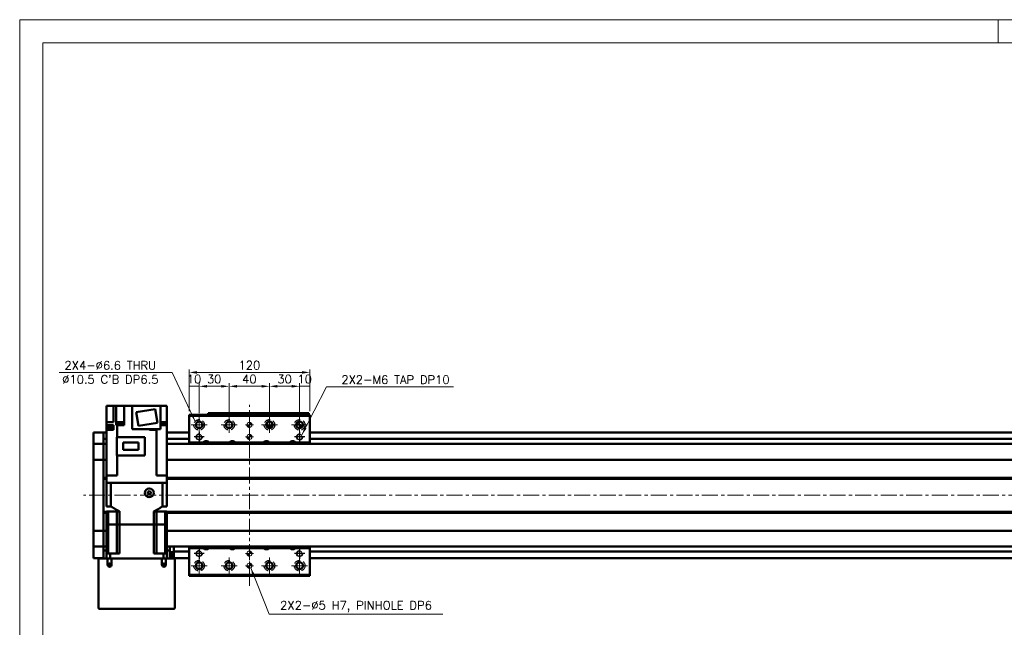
# Model space of a CAD drawing. Header units: millimetres. Extents: x 46891 to 50493, y 6223 to 9905.
# Tile 2 of 5: x 48547 to 49526, y 9301 to 9905. Entities that reach past the tile are written whole.
import ezdxf

# ---------------------------------------------------------------- set-up
doc = ezdxf.new("R2010")
doc.units = ezdxf.units.MM
doc.header["$LTSCALE"] = 0.5
doc.linetypes.add('CENTER', pattern=[50.8, 31.75, -6.35, 6.35, -6.35])
doc.linetypes.add('HIDDENX2', pattern=[19.05, 12.7, -6.35])
doc.layers.get('0').update_dxf_attribs({"lineweight": 20})
doc.layers.add('1', color=1, linetype='CENTER', lineweight=13)
doc.layers.add('외형선(ISO)', color=7, linetype='Continuous', lineweight=50)
doc.layers.add('2', color=2, linetype='HIDDENX2')
doc.layers.add('DIM', color=4, linetype='Continuous')
doc.styles.add('DSR TEXT', font='romans.shx', dxfattribs={"bigfont": 'whgtxt.shx'})
doc.styles.get("Standard").update_dxf_attribs({"font": 'romans.shx', "bigfont": 'whgtxt.shx'})
doc.dimstyles.new('DSR', dxfattribs={"dimscale": 2, "dimtxt": 3, "dimasz": 3, "dimexe": 0.5, "dimexo": 0.5, "dimgap": 0.5, "dimtad": 1, "dimdsep": 46, "dimtxsty": 'Standard', "dimcen": 2.5, "dimclrd": 4, "dimclre": 4, "dimclrt": 2, "dimadec": 0, "dimazin": 2, "dimtfac": 1, "dimtmove": 0, "dimatfit": 3, "dimfxl": 0, "dimlwd": -1, "dimlwe": -1, "dimarcsym": 0})

# ---------------------------------------------------------------- blocks, each defined once
blk = doc.blocks.new('A$C1C1952E1')
at = {"color": 1}
blk.add_lwpolyline([(0, 0), (420, 0), (420, 297), (0, 297)], close=True, dxfattribs=at)
at = {"color": 3}
blk.add_lwpolyline([(5, 5), (415, 5), (415, 292), (5, 292)], close=True, dxfattribs=at)
blk = doc.blocks.new('tap6')
blk.add_circle((0, 0), 2.5)
at = {"layer": 'DIM', "color": 1}
for p, q in [((-5.04, 0), (5.04, 0)), ((0, -5.04), (0, 5.04))]:
    blk.add_line(p, q, dxfattribs=at)
blk.add_arc((0, 0), 3, 263.30299, 187.88021, dxfattribs=at)
blk = doc.blocks.new('A$C33E56CC6')
h = blk.add_hatch()
h.set_pattern_fill('ANSI31', color=256, style=0)
h.set_pattern_definition([(45, (-7065.45672, -6508.5399), (-0.0883883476, 0.0883883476), [])])
h.paths.add_polyline_path([(4, 6.5, 0.414214), (1.5, 4), (4, 4)])
h.paths.add_polyline_path([(6.5, 4), (4, 4), (4, 1.5, 0.414214)])
blk.add_circle((4, 4), 2.5)
at = {"layer": '1'}
for p, q in [((0, 4), (8, 4)), ((4, 0), (4, 8))]:
    blk.add_line(p, q, dxfattribs=at)
blk = doc.blocks.new('*D83')
at = {"color": 1, "linetype": 'ByBlock'}
for p, q in [((48715.08, 9515.77), (48715.08, 9543.53)), ((48725.08, 9540.53), (48715.08, 9540.53)), ((48725.08, 9513.77), (48725.08, 9543.53))]:
    blk.add_line(p, q, dxfattribs=at)
at = {"layer": 'Defpoints', "color": 0}
for p in [(48715.08, 9540.53), (48715.08, 9512.17), (48725.08, 9510.17)]:
    blk.add_point(p, dxfattribs=at)
at = {"color": 3, "insert": (48720.08, 9547.73), "char_height": 8.4, "attachment_point": 5, "style": 'DSR TEXT'}
blk.add_mtext('10', dxfattribs=at)
blk = doc.blocks.new('*D84')
at = {"color": 1, "linetype": 'ByBlock'}
for p, q in [((48725.08, 9513.77), (48725.08, 9543.53)), ((48747.28, 9540.53), (48732.88, 9540.53)), ((48755.08, 9513.77), (48755.08, 9543.53))]:
    blk.add_line(p, q, dxfattribs=at)
at = {"color": 1}
for points in [[(48732.88, 9541.83), (48732.88, 9539.23), (48725.08, 9540.53)], [(48747.28, 9541.83), (48747.28, 9539.23), (48755.08, 9540.53)]]:
    blk.add_solid(points, dxfattribs=at)
at = {"layer": 'Defpoints', "color": 0}
for p in [(48725.08, 9540.53), (48725.08, 9510.17), (48755.08, 9510.17)]:
    blk.add_point(p, dxfattribs=at)
at = {"color": 3, "insert": (48740.08, 9547.73), "char_height": 8.4, "attachment_point": 5, "style": 'DSR TEXT'}
blk.add_mtext('30', dxfattribs=at)
blk = doc.blocks.new('*D85')
at = {"color": 1, "linetype": 'ByBlock'}
for p, q in [((48755.08, 9513.77), (48755.08, 9543.53)), ((48762.88, 9540.53), (48787.28, 9540.53)), ((48795.08, 9513.77), (48795.08, 9543.53))]:
    blk.add_line(p, q, dxfattribs=at)
at = {"color": 1}
for points in [[(48762.88, 9541.83), (48762.88, 9539.23), (48755.08, 9540.53)], [(48787.28, 9541.83), (48787.28, 9539.23), (48795.08, 9540.53)]]:
    blk.add_solid(points, dxfattribs=at)
at = {"layer": 'Defpoints', "color": 0}
for p in [(48795.08, 9540.53), (48755.08, 9510.17), (48795.08, 9510.17)]:
    blk.add_point(p, dxfattribs=at)
at = {"color": 3, "insert": (48775.08, 9547.73), "char_height": 8.4, "attachment_point": 5, "style": 'DSR TEXT'}
blk.add_mtext('40', dxfattribs=at)
blk = doc.blocks.new('*D86')
at = {"color": 1, "linetype": 'ByBlock'}
for p, q in [((48795.08, 9513.77), (48795.08, 9543.53)), ((48802.88, 9540.53), (48817.28, 9540.53)), ((48825.08, 9513.77), (48825.08, 9543.53))]:
    blk.add_line(p, q, dxfattribs=at)
at = {"color": 1}
for points in [[(48802.88, 9541.83), (48802.88, 9539.23), (48795.08, 9540.53)], [(48817.28, 9541.83), (48817.28, 9539.23), (48825.08, 9540.53)]]:
    blk.add_solid(points, dxfattribs=at)
at = {"layer": 'Defpoints', "color": 0}
for p in [(48825.08, 9540.53), (48795.08, 9510.17), (48825.08, 9510.17)]:
    blk.add_point(p, dxfattribs=at)
at = {"color": 3, "insert": (48810.08, 9547.73), "char_height": 8.4, "attachment_point": 5, "style": 'DSR TEXT'}
blk.add_mtext('30', dxfattribs=at)
blk = doc.blocks.new('*D87')
at = {"color": 1, "linetype": 'ByBlock'}
for p, q in [((48825.08, 9513.77), (48825.08, 9543.53)), ((48825.08, 9540.53), (48835.08, 9540.53)), ((48835.08, 9515.77), (48835.08, 9543.53))]:
    blk.add_line(p, q, dxfattribs=at)
at = {"layer": 'Defpoints', "color": 0}
for p in [(48835.08, 9540.53), (48825.08, 9510.17), (48835.08, 9512.17)]:
    blk.add_point(p, dxfattribs=at)
at = {"color": 3, "insert": (48830.08, 9547.73), "char_height": 8.4, "attachment_point": 5, "style": 'DSR TEXT'}
blk.add_mtext('10', dxfattribs=at)
blk = doc.blocks.new('*D88')
at = {"color": 1, "linetype": 'ByBlock'}
for p, q in [((48715.08, 9515.77), (48715.08, 9557.33)), ((48835.08, 9515.77), (48835.08, 9557.33)), ((48827.28, 9554.33), (48722.88, 9554.33))]:
    blk.add_line(p, q, dxfattribs=at)
at = {"color": 1}
for points in [[(48722.88, 9555.63), (48722.88, 9553.03), (48715.08, 9554.33)], [(48827.28, 9555.63), (48827.28, 9553.03), (48835.08, 9554.33)]]:
    blk.add_solid(points, dxfattribs=at)
at = {"layer": 'Defpoints', "color": 0}
for p in [(48715.08, 9554.33), (48715.08, 9512.17), (48835.08, 9512.17)]:
    blk.add_point(p, dxfattribs=at)
at = {"color": 3, "insert": (48775.08, 9561.53), "char_height": 8.4, "attachment_point": 5, "style": 'DSR TEXT'}
blk.add_mtext('120', dxfattribs=at)

msp = doc.modelspace()

# ---------------------------------------------------------------- linework, layer by layer
at = {"color": 1}
msp.add_line((49519.64332, 9905.05592), (49519.64332, 9881.88992), dxfattribs=at)
at = {"layer": '1'}
for p, q in [((48775.07907, 9342.17291), (48775.07907, 9522.17291)), ((48725.07907, 9510.17291), (48725.07907, 9494.17291)), ((48755.07907, 9510.17291), (48755.07907, 9494.17291)), ((48795.07907, 9510.17291), (48795.07907, 9494.17291)), ((48825.07907, 9510.17291), (48825.07907, 9494.17291)), ((48717.07907, 9502.17291), (48733.07907, 9502.17291)), ((48747.07907, 9502.17291), (48763.07907, 9502.17291)), ((48787.07907, 9502.17291), (48803.07907, 9502.17291)), ((48817.07907, 9502.17291), (48833.07907, 9502.17291)), ((50130.07907, 9432.17291), (48610.07907, 9432.17291)), ((48717.07907, 9362.17291), (48733.07907, 9362.17291)), ((48725.07907, 9370.17291), (48725.07907, 9354.17291)), ((48747.07907, 9362.17291), (48763.07907, 9362.17291)), ((48755.07907, 9370.17291), (48755.07907, 9354.17291)), ((48787.07907, 9362.17291), (48803.07907, 9362.17291)), ((48795.07907, 9370.17291), (48795.07907, 9354.17291)), ((48817.07907, 9362.17291), (48833.07907, 9362.17291)), ((48825.07907, 9370.17291), (48825.07907, 9354.17291))]:
    msp.add_line(p, q, dxfattribs=at)
at = {"layer": '2'}
for centre in [(48725.07907, 9502.17291), (48755.07907, 9502.17291), (48795.07907, 9502.17291), (48825.07907, 9502.17291), (48725.07907, 9362.17291), (48755.07907, 9362.17291), (48795.07907, 9362.17291), (48825.07907, 9362.17291)]:
    msp.add_circle(centre, 5.25, dxfattribs=at)
at = {"layer": '외형선(ISO)'}
for p, q in [((48633.07907, 9521.27291), (48633.07907, 9504.77291)), ((48636.57907, 9521.27291), (48633.07907, 9521.27291)), ((48636.57907, 9521.27291), (48640.07907, 9521.27291)), ((48640.07907, 9521.27291), (48642.57099, 9521.27291)), ((48640.07907, 9521.27291), (48640.07907, 9504.77291)), ((48647.07907, 9521.27291), (48642.57099, 9521.27291)), ((48642.57099, 9521.27291), (48642.57099, 9501.77291)), ((48647.07907, 9521.27291), (48650.57907, 9521.27291)), ((48658.37907, 9521.27291), (48650.57907, 9521.27291)), ((48650.57907, 9521.27291), (48650.57907, 9501.77291)), ((48686.77907, 9521.27291), (48658.37907, 9521.27291)), ((48658.37907, 9521.27291), (48658.37907, 9497.77291)), ((48681.36707, 9517.87285), (48662.60099, 9514.9006)), ((48683.55715, 9504.04521), (48681.36707, 9517.87285)), ((48686.77907, 9521.27291), (48689.07907, 9521.27291)), ((48686.77907, 9521.27291), (48686.77907, 9497.77291)), ((48693.07907, 9521.27291), (48689.07907, 9521.27291)), ((48693.07907, 9501.77291), (48693.07907, 9521.27291)), ((48662.60099, 9514.9006), (48664.79107, 9501.07296)), ((48715.07907, 9512.17291), (48715.07907, 9511.17291)), ((48715.07907, 9512.17291), (48835.07907, 9512.17291)), ((48715.07907, 9511.17291), (48715.07907, 9484.67291)), ((48835.07907, 9511.17291), (48715.07907, 9511.17291)), ((48734.07907, 9513.67288), (48734.07907, 9513.67286)), ((48734.07907, 9513.67288), (48784.07907, 9513.67288)), ((48734.07907, 9512.17291), (48734.07907, 9513.67286)), ((48737.07907, 9513.67286), (48781.07907, 9513.67286)), ((48784.07907, 9513.67288), (48784.07907, 9513.67286)), ((48784.07907, 9513.67288), (48834.07907, 9513.67288)), ((48784.07907, 9513.67286), (48784.07907, 9512.17291)), ((48784.07907, 9512.17291), (48784.07907, 9513.67286)), ((48787.07907, 9513.67286), (48831.07907, 9513.67286)), ((48834.07907, 9513.67286), (48834.07907, 9512.17291)), ((48835.07907, 9511.17291), (48835.07907, 9512.17291)), ((48835.07907, 9484.67291), (48835.07907, 9511.17291)), ((48633.07907, 9504.77291), (48633.07907, 9501.77291)), ((48638.63905, 9504.77291), (48633.07907, 9504.77291)), ((48633.07907, 9497.97291), (48633.07907, 9501.77291)), ((48633.07907, 9501.77291), (48638.63905, 9501.77291)), ((48638.79416, 9499.97291), (48633.19416, 9499.97291)), ((48633.19416, 9497.97291), (48633.19416, 9499.97291)), ((48638.63905, 9504.77291), (48640.07907, 9504.77291)), ((48640.07907, 9501.77291), (48638.63905, 9501.77291)), ((48638.79416, 9497.97291), (48638.79416, 9499.97291)), ((48640.07907, 9501.77291), (48640.07907, 9497.27291)), ((48642.57099, 9501.77291), (48643.1204, 9501.77291)), ((48643.5197, 9501.77291), (48643.1204, 9501.77291)), ((48643.5197, 9501.77291), (48643.5197, 9489.92291)), ((48650.57907, 9501.77291), (48643.5197, 9501.77291)), ((48649.78311, 9502.27291), (48643.78311, 9502.27291)), ((48643.78311, 9501.77291), (48643.78311, 9502.27291)), ((48649.73311, 9502.97291), (48643.83311, 9502.97291)), ((48643.83311, 9502.27291), (48643.83311, 9502.97291)), ((48649.58311, 9504.97291), (48643.98311, 9504.97291)), ((48643.98311, 9502.97291), (48643.98311, 9504.97291)), ((48649.58311, 9502.97291), (48649.58311, 9504.97291)), ((48649.73311, 9502.27291), (48649.73311, 9502.97291)), ((48649.78311, 9501.77291), (48649.78311, 9502.27291)), ((48664.79107, 9501.07296), (48683.55715, 9504.04521)), ((48692.36778, 9504.97291), (48686.77907, 9504.97291)), ((48692.51778, 9502.97291), (48686.77907, 9502.97291)), ((48692.56778, 9502.27291), (48686.77907, 9502.27291)), ((48686.77907, 9501.77291), (48687.51909, 9501.77291)), ((48693.07907, 9501.77291), (48687.51909, 9501.77291)), ((48692.36778, 9502.97291), (48692.36778, 9504.97291)), ((48692.51778, 9502.27291), (48692.51778, 9502.97291)), ((48692.56778, 9501.77291), (48692.56778, 9502.27291)), ((48693.07907, 9451.67291), (48693.07907, 9501.77291)), ((48792.07907, 9500.79814), (48792.07907, 9503.54768)), ((48792.57907, 9500.67289), (48792.13969, 9500.67289)), ((48798.01844, 9500.67287), (48792.1397, 9500.67287)), ((48792.57907, 9504.32697), (48792.57907, 9500.67289)), ((48792.57907, 9500.67289), (48792.87907, 9500.67289)), ((48792.87907, 9500.67289), (48792.87907, 9504.63258)), ((48797.27907, 9500.67289), (48792.87907, 9500.67289)), ((48794.47907, 9499.27287), (48794.67907, 9499.27287)), ((48794.66608, 9498.89885), (48794.47907, 9499.27287)), ((48794.67907, 9499.67287), (48795.47907, 9499.67287)), ((48794.67907, 9499.27287), (48794.67907, 9499.67287)), ((48795.47907, 9499.67287), (48795.47907, 9499.27287)), ((48795.47907, 9499.27287), (48795.67907, 9499.27287)), ((48795.67907, 9499.27287), (48795.49206, 9498.89885)), ((48797.27907, 9504.63258), (48797.27907, 9500.67289)), ((48797.27907, 9500.67289), (48797.57907, 9500.67289)), ((48797.57907, 9500.67289), (48797.57907, 9504.32697)), ((48798.01845, 9500.67289), (48797.57907, 9500.67289)), ((48798.07907, 9500.79814), (48798.07907, 9503.54768)), ((48620.07907, 9491.67291), (48620.07907, 9494.67291)), ((48630.07907, 9494.67291), (48620.07907, 9494.67291)), ((48620.07907, 9491.67291), (48620.07907, 9489.81274)), ((48620.07907, 9489.81274), (48620.07907, 9488.90478)), ((48620.07907, 9488.90478), (48620.07907, 9483.63311)), ((48630.07907, 9491.67291), (48630.07907, 9494.67291)), ((48633.07907, 9494.67291), (48630.07907, 9494.67291)), ((48630.07907, 9494.67291), (48630.07907, 9491.67291)), ((48630.07907, 9491.67291), (48630.07907, 9489.81274)), ((48630.07907, 9489.81274), (48630.07907, 9491.67291)), ((48630.07907, 9488.90478), (48630.07907, 9489.81274)), ((48630.07907, 9483.63311), (48630.07907, 9488.90478)), ((48638.94416, 9497.97291), (48633.04416, 9497.97291)), ((48633.04416, 9497.27291), (48633.04416, 9497.97291)), ((48633.04416, 9497.27291), (48633.07907, 9497.27291)), ((48633.07907, 9451.67291), (48633.07907, 9497.27291)), ((48638.63905, 9497.27291), (48633.07907, 9497.27291)), ((48638.63905, 9497.27291), (48640.07907, 9497.27291)), ((48638.94416, 9497.27291), (48638.94416, 9497.97291)), ((48671.07907, 9489.92291), (48643.27907, 9489.92291)), ((48643.27907, 9471.57291), (48643.27907, 9489.92291)), ((48658.37907, 9497.77291), (48686.77907, 9497.77291)), ((48671.07907, 9471.57291), (48671.07907, 9489.92291)), ((48675.87907, 9497.27291), (48675.87907, 9497.77291)), ((48679.28929, 9497.27291), (48675.87907, 9497.27291)), ((48676.79182, 9497.27291), (48676.79182, 9497.77291)), ((48679.28929, 9497.27291), (48680.19436, 9497.27291)), ((48682.63844, 9497.27291), (48680.19436, 9497.27291)), ((48683.03775, 9497.27291), (48682.63844, 9497.27291)), ((48682.63844, 9451.67291), (48682.63844, 9497.27291)), ((48682.69182, 9497.27291), (48682.69182, 9497.77291)), ((48683.03775, 9497.27291), (48683.35588, 9497.27291)), ((48683.35588, 9497.27291), (48683.35588, 9497.77291)), ((48693.11399, 9497.97291), (48693.07907, 9497.97291)), ((48693.07907, 9497.27291), (48693.11399, 9497.27291)), ((48715.07907, 9494.67291), (48693.07907, 9494.67291)), ((48693.11399, 9497.27291), (48693.11399, 9497.97291)), ((50110.07907, 9494.67291), (48835.07907, 9494.67291)), ((48620.07907, 9483.63311), (48620.07907, 9483.17291)), ((48620.07907, 9480.4644), (48620.07907, 9483.17291)), ((48630.07907, 9483.17291), (48620.07907, 9483.17291)), ((48620.07907, 9467.86441), (48620.07907, 9480.4644)), ((48633.07907, 9488.17291), (48630.07907, 9488.17291)), ((48630.07907, 9483.17291), (48630.07907, 9483.63311)), ((48630.07907, 9483.17291), (48630.07907, 9480.4644)), ((48630.07907, 9480.4644), (48630.07907, 9483.17291)), ((48630.07907, 9483.17291), (48633.07907, 9483.17291)), ((48630.07907, 9480.4644), (48630.07907, 9467.86441)), ((48630.07907, 9467.86441), (48630.07907, 9480.4644)), ((48664.72907, 9484.79791), (48649.62907, 9484.79791)), ((48649.62907, 9484.79791), (48649.62907, 9477.34791)), ((48664.72907, 9477.34791), (48664.72907, 9484.79791)), ((48715.07907, 9488.17291), (48693.07907, 9488.17291)), ((48693.07907, 9483.17291), (50110.07907, 9483.17291)), ((48729.28399, 9484.67291), (48715.07907, 9484.67291)), ((48715.07907, 9484.67291), (48715.07907, 9483.17291)), ((48755.28399, 9484.67291), (48734.87416, 9484.67291)), ((48789.28399, 9484.67291), (48760.87416, 9484.67291)), ((48815.28399, 9484.67291), (48794.87416, 9484.67291)), ((48835.07907, 9484.67291), (48820.87416, 9484.67291)), ((50110.07907, 9488.17291), (48835.07907, 9488.17291)), ((48835.07907, 9483.17291), (48835.07907, 9484.67291)), ((48643.27907, 9471.57291), (48671.07907, 9471.57291)), ((48643.5197, 9451.67291), (48643.5197, 9471.57291)), ((48649.62907, 9477.34791), (48664.72907, 9477.34791)), ((48620.07907, 9467.86441), (48620.07907, 9467.40031)), ((48620.07907, 9465.40031), (48620.07907, 9467.40031)), ((48630.07907, 9467.40031), (48620.07907, 9467.40031)), ((48620.07907, 9465.40031), (48620.07907, 9398.9455)), ((48630.07907, 9467.40031), (48630.07907, 9467.86441)), ((48630.07907, 9467.86441), (48630.07907, 9467.40031)), ((48630.07907, 9467.40031), (48630.07907, 9465.40031)), ((48630.07907, 9465.40031), (48630.07907, 9467.40031)), ((48630.07907, 9467.40031), (48633.07907, 9467.40031)), ((48630.07907, 9398.9455), (48630.07907, 9465.40031)), ((48630.07907, 9465.40031), (48630.07907, 9449.67291)), ((48693.07907, 9467.40031), (50110.07907, 9467.40031)), ((48630.07907, 9449.67291), (48633.07907, 9449.67291)), ((48630.07907, 9449.17291), (48633.07907, 9449.17291)), ((48633.07907, 9451.67291), (48633.07907, 9444.67291)), ((48637.57907, 9451.67291), (48633.07907, 9451.67291)), ((48637.57907, 9451.67291), (48643.5197, 9451.67291)), ((48682.63844, 9451.67291), (48688.57907, 9451.67291)), ((48693.07907, 9451.67291), (48688.57907, 9451.67291)), ((48693.07907, 9451.67291), (48693.07907, 9444.67291)), ((48693.07907, 9449.67291), (50096.11044, 9449.67291)), ((48693.07907, 9449.17291), (50096.57907, 9449.17291)), ((48630.07907, 9448.67291), (48633.07907, 9448.67291)), ((48630.07907, 9448.67291), (48630.07907, 9415.67291)), ((48633.07907, 9444.67291), (48633.08354, 9444.67291)), ((48633.07907, 9421.17291), (48633.07907, 9444.67291)), ((48633.08354, 9444.67291), (48637.37852, 9444.67291)), ((48637.37852, 9444.67291), (48637.38374, 9444.67291)), ((48688.7744, 9444.67291), (48637.38374, 9444.67291)), ((48637.38374, 9421.17291), (48637.38374, 9444.67291)), ((48637.57907, 9444.67291), (48688.57907, 9444.67291)), ((48688.7744, 9421.17291), (48688.7744, 9444.67291)), ((48688.7744, 9444.67291), (48688.77962, 9444.67291)), ((48688.77962, 9444.67291), (48693.0746, 9444.67291)), ((48693.0746, 9444.67291), (48693.07907, 9444.67291)), ((48693.07907, 9448.67291), (50096.11044, 9448.67291)), ((48693.07907, 9421.17291), (48693.07907, 9444.67291)), ((48674.07907, 9435.53893), (48675.57907, 9436.40496)), ((48674.07907, 9433.80688), (48674.07907, 9435.53893)), ((48675.57907, 9432.94085), (48674.07907, 9433.80688)), ((48675.57907, 9436.40496), (48677.07907, 9435.53893)), ((48677.07907, 9433.80688), (48675.57907, 9432.94085)), ((48677.07907, 9435.53893), (48677.07907, 9433.80688)), ((48633.07907, 9421.17291), (48637.38374, 9421.17291)), ((48688.7744, 9421.17291), (48693.07907, 9421.17291)), ((48630.07907, 9415.67291), (48633.07907, 9415.67291)), ((48630.07907, 9415.17291), (48633.07907, 9415.17291)), ((48630.07907, 9414.67291), (48633.07907, 9414.67291)), ((48630.07907, 9414.67291), (48630.07907, 9398.9455)), ((48633.07907, 9416.17291), (48634.79149, 9416.17291)), ((48633.07907, 9403.17291), (48633.07907, 9416.17291)), ((48634.79149, 9416.17291), (48643.32907, 9416.17291)), ((48634.79149, 9403.17291), (48634.79149, 9416.17291)), ((48643.32907, 9416.17291), (48646.04235, 9416.17291)), ((48643.32907, 9403.17291), (48643.32907, 9416.17291)), ((48646.04235, 9403.17291), (48646.04235, 9416.17291)), ((48680.1158, 9416.17291), (48682.82907, 9416.17291)), ((48680.1158, 9403.17291), (48680.1158, 9416.17291)), ((48691.36666, 9416.17291), (48682.82907, 9416.17291)), ((48682.82907, 9403.17291), (48682.82907, 9416.17291)), ((48691.36666, 9416.17291), (48693.07907, 9416.17291)), ((48691.36666, 9403.17291), (48691.36666, 9416.17291)), ((48693.07907, 9403.17291), (48693.07907, 9416.17291)), ((48693.07907, 9415.67291), (50096.11044, 9415.67291)), ((48693.07907, 9415.17291), (50096.57907, 9415.17291)), ((48693.07907, 9414.67291), (50096.11044, 9414.67291)), ((48634.79149, 9403.17291), (48633.07907, 9403.17291)), ((48633.07907, 9403.17291), (48633.07907, 9374.17291)), ((48633.07907, 9403.17291), (48634.79149, 9403.17291)), ((48638.32907, 9403.17291), (48634.79149, 9403.17291)), ((48634.79149, 9374.17291), (48634.79149, 9403.17291)), ((48638.32907, 9403.17291), (48634.79149, 9403.17291)), ((48643.32907, 9403.17291), (48638.32907, 9403.17291)), ((48643.32907, 9403.17291), (48638.32907, 9403.17291)), ((48646.04235, 9403.17291), (48643.32907, 9403.17291)), ((48643.32907, 9374.17291), (48643.32907, 9403.17291)), ((48643.32907, 9403.17291), (48646.04235, 9403.17291)), ((48680.1158, 9403.17291), (48646.04235, 9403.17291)), ((48646.04235, 9403.17291), (48646.04235, 9374.17291)), ((48680.1158, 9403.17291), (48646.04235, 9403.17291)), ((48682.82907, 9403.17291), (48680.1158, 9403.17291)), ((48680.1158, 9403.17291), (48680.1158, 9374.17291)), ((48680.1158, 9403.17291), (48682.82907, 9403.17291)), ((48687.82907, 9403.17291), (48682.82907, 9403.17291)), ((48682.82907, 9374.17291), (48682.82907, 9403.17291)), ((48687.82907, 9403.17291), (48682.82907, 9403.17291)), ((48691.36666, 9403.17291), (48687.82907, 9403.17291)), ((48691.36666, 9403.17291), (48687.82907, 9403.17291)), ((48693.07907, 9403.17291), (48691.36666, 9403.17291)), ((48691.36666, 9374.17291), (48691.36666, 9403.17291)), ((48691.36666, 9403.17291), (48693.07907, 9403.17291)), ((48693.07907, 9403.17291), (48693.07907, 9374.17291)), ((48620.07907, 9396.9455), (48620.07907, 9398.9455)), ((48620.07907, 9396.9455), (48620.07907, 9396.4814)), ((48630.07907, 9396.9455), (48620.07907, 9396.9455)), ((48620.07907, 9383.88141), (48620.07907, 9396.4814)), ((48630.07907, 9398.9455), (48630.07907, 9396.9455)), ((48630.07907, 9396.9455), (48630.07907, 9398.9455)), ((48630.07907, 9396.4814), (48630.07907, 9396.9455)), ((48630.07907, 9396.9455), (48630.07907, 9396.4814)), ((48630.07907, 9396.9455), (48633.07907, 9396.9455)), ((48630.07907, 9396.4814), (48630.07907, 9383.88141)), ((48630.07907, 9383.88141), (48630.07907, 9396.4814)), ((48693.07907, 9396.9455), (50110.07907, 9396.9455)), ((48620.07907, 9381.17291), (48620.07907, 9383.88141)), ((48620.07907, 9381.17291), (48620.07907, 9380.7127)), ((48630.07907, 9381.17291), (48620.07907, 9381.17291)), ((48620.07907, 9380.7127), (48620.07907, 9375.44103)), ((48630.07907, 9383.88141), (48630.07907, 9381.17291)), ((48630.07907, 9381.17291), (48630.07907, 9383.88141)), ((48630.07907, 9381.17291), (48630.07907, 9377.17291)), ((48630.07907, 9381.17291), (48633.07907, 9381.17291)), ((48693.07907, 9381.17291), (50110.07907, 9381.17291)), ((48696.07907, 9377.17291), (48696.07907, 9381.17291)), ((48700.07907, 9380.17291), (48700.07907, 9381.17291)), ((48715.07907, 9381.17291), (48715.07907, 9379.67291)), ((48835.07907, 9379.67291), (48835.07907, 9381.17291)), ((48620.07907, 9375.44103), (48620.07907, 9374.53307)), ((48620.07907, 9374.53307), (48620.07907, 9372.67291)), ((48620.07907, 9369.67291), (48620.07907, 9372.67291)), ((48630.07907, 9377.17291), (48633.07907, 9377.17291)), ((48630.07907, 9369.17291), (48630.07907, 9377.17291)), ((48633.07907, 9374.17291), (48636.62156, 9374.17291)), ((48633.07907, 9369.17291), (48633.07907, 9374.17291)), ((48646.04235, 9374.17291), (48636.62156, 9374.17291)), ((48636.62156, 9369.17291), (48636.62156, 9374.17291)), ((48689.53658, 9374.17291), (48680.1158, 9374.17291)), ((48689.53658, 9374.17291), (48693.07907, 9374.17291)), ((48689.53658, 9369.17291), (48689.53658, 9374.17291)), ((48693.07907, 9377.17291), (48696.07907, 9377.17291)), ((48693.07907, 9369.17291), (48693.07907, 9374.17291)), ((48696.07907, 9377.17291), (48696.07907, 9369.17291)), ((48696.07907, 9375.66871), (48700.07907, 9375.66871)), ((48700.07907, 9374.37291), (48696.07907, 9374.37291)), ((48700.07907, 9372.07291), (48696.07907, 9372.07291)), ((48700.07907, 9376.17291), (48700.07907, 9380.17291)), ((48700.07907, 9376.17291), (48700.07907, 9375.17291)), ((48715.07907, 9376.17291), (48700.07907, 9376.17291)), ((48700.07907, 9372.67291), (48700.07907, 9375.17291)), ((48700.07907, 9372.67291), (48700.07907, 9369.67291)), ((48715.07907, 9379.67291), (48729.28399, 9379.67291)), ((48715.07907, 9379.67291), (48715.07907, 9353.17291)), ((48734.87416, 9379.67291), (48755.28399, 9379.67291)), ((48760.87416, 9379.67291), (48789.28399, 9379.67291)), ((48794.87416, 9379.67291), (48815.28399, 9379.67291)), ((48820.87416, 9379.67291), (48835.07907, 9379.67291)), ((48835.07907, 9353.17291), (48835.07907, 9379.67291)), ((50110.07907, 9376.17291), (48835.07907, 9376.17291)), ((48630.07907, 9369.67291), (48620.07907, 9369.67291)), ((48626.07907, 9369.17291), (48625.07907, 9369.17291)), ((48625.07907, 9320.17291), (48625.07907, 9369.17291)), ((48634.07907, 9369.17291), (48626.07907, 9369.17291)), ((48638.07907, 9369.17291), (48634.07907, 9369.17291)), ((48634.07907, 9369.17291), (48634.07907, 9363.17291)), ((48638.07907, 9363.17291), (48638.07907, 9369.17291)), ((48688.07907, 9369.17291), (48638.07907, 9369.17291)), ((48692.07907, 9369.17291), (48688.07907, 9369.17291)), ((48688.07907, 9369.17291), (48688.07907, 9363.17291)), ((48692.07907, 9363.17291), (48692.07907, 9369.17291)), ((48700.07907, 9369.17291), (48692.07907, 9369.17291)), ((48700.07907, 9369.67291), (48696.07907, 9369.67291)), ((48715.07907, 9369.67291), (48700.07907, 9369.67291)), ((48701.07907, 9369.17291), (48700.07907, 9369.17291)), ((48701.07907, 9369.17291), (48701.07907, 9320.17291)), ((50110.07907, 9369.67291), (48835.07907, 9369.67291)), ((48715.07907, 9353.17291), (48715.07907, 9352.17291)), ((48715.07907, 9353.17291), (48835.07907, 9353.17291)), ((48715.07907, 9352.17291), (48835.07907, 9352.17291)), ((48835.07907, 9352.17291), (48835.07907, 9353.17291)), ((48700.07907, 9319.17291), (48626.07907, 9319.17291))]:
    msp.add_line(p, q, dxfattribs=at)
for centre, radius in [((48725.07907, 9502.17291), 3.3), ((48755.07907, 9502.17291), 3.3), ((48795.07907, 9502.17291), 3.3), ((48825.07907, 9502.17291), 3.3), ((48675.57907, 9434.67291), 4.35), ((48636.07907, 9363.17291), 1.2295), ((48690.07907, 9363.17291), 1.2295), ((48725.07907, 9362.17291), 3.3), ((48755.07907, 9362.17291), 3.3), ((48795.07907, 9362.17291), 3.3), ((48825.07907, 9362.17291), 3.3)]:
    msp.add_circle(centre, radius, dxfattribs=at)
for centre, radius, start, end in [((48824.07907, 9500.1729), 2.5, 335.2803704, 151.58968438), ((48824.07907, 9507.1729), 2.5, 248.21916345, 314.40073172), ((48732.07907, 9482.17291), 3.75, 138.18968531, 164.53403728), ((48732.07907, 9482.17291), 3.75, 41.8103149, 138.1896851), ((48732.07907, 9482.17291), 2.25, 26.38771527, 153.61228473), ((48732.07907, 9482.17291), 2, 29.99990145, 150.00009855), ((48732.07907, 9482.17291), 3.75, 15.46596272, 41.81031469), ((48758.07907, 9482.17291), 3.75, 138.18968531, 164.53403728), ((48758.07907, 9482.17291), 3.75, 41.8103149, 138.1896851), ((48758.07907, 9482.17291), 2.25, 26.38771527, 153.61228473), ((48758.07907, 9482.17291), 2, 29.99987143, 150.00012857), ((48758.07907, 9482.17291), 3.75, 15.46596272, 41.81031469), ((48792.07907, 9482.17291), 3.75, 138.18968531, 164.53403728), ((48792.07907, 9482.17291), 3.75, 41.8103149, 138.1896851), ((48792.07907, 9482.17291), 2.25, 26.38771527, 153.61228473), ((48792.07907, 9482.17291), 2, 29.99993147, 150.00006853), ((48792.07907, 9482.17291), 3.75, 15.46596272, 41.81031469), ((48818.07907, 9482.17291), 3.75, 138.18968531, 164.53403728), ((48818.07907, 9482.17291), 3.75, 41.8103149, 138.1896851), ((48818.07907, 9482.17291), 2.25, 26.38771527, 153.61228473), ((48818.07907, 9482.17291), 2, 29.99990145, 150.00009855), ((48818.07907, 9482.17291), 3.75, 15.46596272, 41.81031469), ((48732.07907, 9382.17291), 3.75, 195.46605719, 221.81031469), ((48732.07907, 9382.17291), 2.25, 206.38788466, 333.61211534), ((48732.07907, 9382.17291), 2, 210.00009856, 329.99990144), ((48732.07907, 9382.17291), 3.75, 318.18968531, 344.53394281), ((48758.07907, 9382.17291), 3.75, 195.46605719, 221.81031469), ((48758.07907, 9382.17291), 2.25, 206.38788466, 333.61211534), ((48758.07907, 9382.17291), 2, 210.00012858, 329.99987142), ((48758.07907, 9382.17291), 3.75, 318.18968531, 344.53394281), ((48792.07907, 9382.17291), 3.75, 195.46605719, 221.81031469), ((48792.07907, 9382.17291), 2.25, 206.38788466, 333.61211534), ((48792.07907, 9382.17291), 2, 210.00006854, 329.99993146), ((48792.07907, 9382.17291), 3.75, 318.18968531, 344.53394281), ((48818.07907, 9382.17291), 3.75, 195.46605719, 221.81031469), ((48818.07907, 9382.17291), 2.25, 206.38788466, 333.61211534), ((48818.07907, 9382.17291), 2, 210.00009856, 329.99990144), ((48818.07907, 9382.17291), 3.75, 318.18968531, 344.53394281), ((48732.07907, 9382.17291), 3.75, 221.8103149, 318.1896851), ((48758.07907, 9382.17291), 3.75, 221.8103149, 318.1896851), ((48792.07907, 9382.17291), 3.75, 221.8103149, 318.1896851), ((48818.07907, 9382.17291), 3.75, 221.8103149, 318.1896851), ((48636.07907, 9363.17291), 2, 180, 0), ((48690.07907, 9363.17291), 2, 180, 0), ((48626.07907, 9320.17291), 1, 180, 270), ((48700.07907, 9320.17291), 1, 270, 0)]:
    msp.add_arc(centre, radius, start, end, dxfattribs=at)
at = {"layer": '외형선(ISO)', "extrusion": (0, 0, -1)}
for centre, major_axis, start_param, end_param in [((48737.07907, 9513.67286), (-3, 0), 4.712422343, 6.283252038), ((48781.07907, 9513.67286), (3, 0), 0.000033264, 1.570796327), ((48787.07907, 9513.67286), (-3, 0), 4.712460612, 6.283328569), ((48831.07907, 9513.67286), (3, 0), 0.000071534, 1.570796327)]:
    msp.add_ellipse(centre, major_axis=major_axis, ratio=0.00001, start_param=start_param, end_param=end_param, dxfattribs=at)
at = {"layer": '외형선(ISO)'}
for points, weights in [([(48646.04235, 9416.17291), (48642.00556, 9418.16634), (48637.38374, 9421.17291)], [1.45736434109, 1.41367336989, 1.35251798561]), ([(48688.7744, 9421.17291), (48684.15258, 9418.16634), (48680.1158, 9416.17291)], [1.35251798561, 1.41367336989, 1.45736434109])]:
    msp.add_rational_spline(points, weights, degree=2, dxfattribs=at)

# ---------------------------------------------------------------- block references
at = {"xscale": 4.6332, "yscale": 4.6332, "zscale": 4.6332}
msp.add_blockref('A$C1C1952E1', (48546.67132, 8528.99552), dxfattribs=at)
at = {"xscale": -1}
for name, p, rotation in [('A$C33E56CC6', (48771.07907, 9506.17291), 180), ('tap6', (48725.07907, 9490.17291), 90), ('A$C33E56CC6', (48771.07907, 9494.17291), 180), ('tap6', (48825.07907, 9490.17291), 90), ('tap6', (48725.07907, 9374.17291), 90), ('A$C33E56CC6', (48771.07907, 9378.17291), 180), ('tap6', (48825.07907, 9374.17291), 90), ('A$C33E56CC6', (48771.07907, 9366.17291), 180)]:
    msp.add_blockref(name, p, dxfattribs=dict(at, rotation=rotation))

# ---------------------------------------------------------------- texts
at = {"color": 3, "char_height": 8.4, "style": 'DSR TEXT'}
for s, insert, attachment_point in [("2X4-%%C6.6 THRU\\P%%C10.5 C'B DP6.5", (48636.7866, 9554.35832), 5), ('2X2-M6 TAP DP10', (48920.3706, 9547.09914), 5), ('2X2-%%C5 H7, PINHOLE DP6', (48805.71826, 9326.97169), 1)]:
    msp.add_mtext(s, dxfattribs=dict(at, insert=insert, attachment_point=attachment_point))

# ---------------------------------------------------------------- dimensions: what is measured, and where the dimension line sits
for base, p1, p2, picture, middle in [((48715.07907, 9554.33378), (48835.07907, 9512.17291), (48715.07907, 9512.17291), '*D88', (48775.07907, 9561.53378)), ((48715.07907, 9540.53183), (48725.07907, 9510.17291), (48715.07907, 9512.17291), '*D83', (48720.07907, 9547.73183)), ((48725.07907, 9540.53183), (48755.07907, 9510.17291), (48725.07907, 9510.17291), '*D84', (48740.07907, 9547.73183)), ((48795.07907, 9540.53183), (48755.07907, 9510.17291), (48795.07907, 9510.17291), '*D85', (48775.07907, 9547.73183)), ((48825.07907, 9540.53183), (48795.07907, 9510.17291), (48825.07907, 9510.17291), '*D86', (48810.07907, 9547.73183)), ((48835.07907, 9540.53183), (48825.07907, 9510.17291), (48835.07907, 9512.17291), '*D87', (48830.07907, 9547.73183))]:
    dim = msp.add_linear_dim(base=base, p1=p1, p2=p2, dimstyle='DSR', override={"dimscale": 3, "dimtxt": 2.8, "dimasz": 2.600136, "dimexe": 1, "dimexo": 1.2, "dimgap": 1, "dimdec": 4, "dimtxsty": 'DSR TEXT', "dimclrd": 1, "dimclre": 1, "dimclrt": 3, "dimtdec": 4, "dimtix": 1})
    dim.commit()
    dim.dimension.update_dxf_attribs({"geometry": picture, "text_midpoint": middle})

# ---------------------------------------------------------------- leaders
at = {"annotation_type": 0, "has_hookline": 1}
for points, hookline_direction, text_width in [([(48721.12676, 9505.62859), (48698.41201, 9554.18642), (48690.6116, 9554.18642)], 1, 101.65), ([(48827.28067, 9492.21079), (48851.9452, 9539.89914), (48859.7456, 9539.89914)], 0, 115.25), ([(48776.40631, 9360.05432), (48794.91785, 9313.97169), (48802.71826, 9313.97169)], 0, 161.875)]:
    msp.add_leader(points, dimstyle='DSR', override={"dimscale": 3, "dimtxt": 2.8, "dimasz": 2.600136, "dimexe": 1, "dimexo": 1.2, "dimgap": 1, "dimdec": 4, "dimtxsty": 'DSR TEXT', "dimclrd": 1, "dimclre": 1, "dimclrt": 3, "dimtdec": 4, "dimtix": 1}, dxfattribs=dict(at, hookline_direction=hookline_direction, text_width=text_width))

doc.saveas('drawing.dxf')
